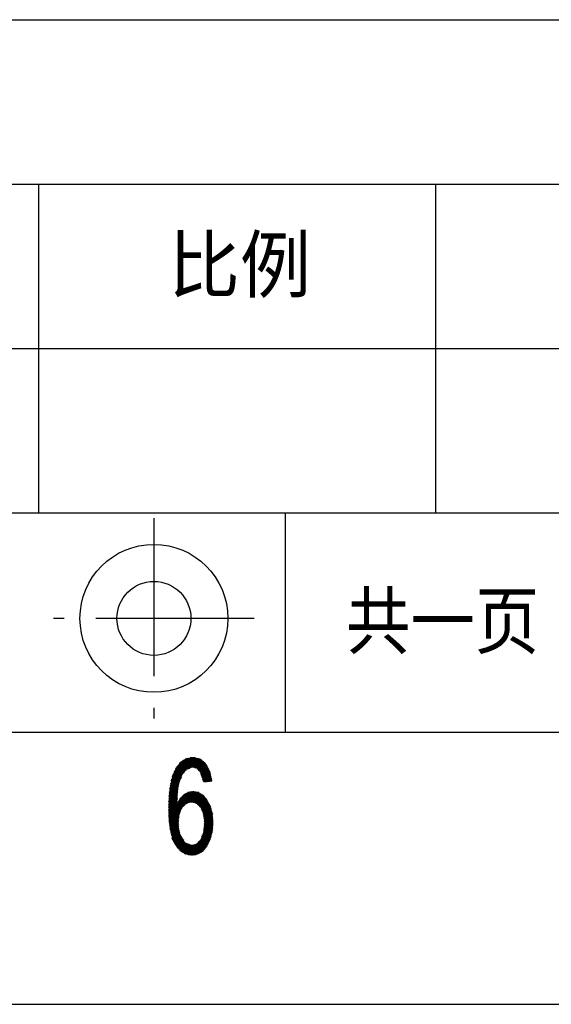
# Model space of a CAD drawing. Header units: millimetres. Extents: x 981 to 1872, y 361 to 991.
# Tile 34 of 62: x 1753 to 1811, y 361 to 469. Entities that reach past the tile are written whole.
import ezdxf
from ezdxf.enums import TextEntityAlignment as Align

# ---------------------------------------------------------------- set-up
doc = ezdxf.new("R2010")
doc.units = ezdxf.units.MM
doc.header["$LTSCALE"] = 46.2
doc.linetypes.add('CENTER', pattern=[0.6, 0.375, -0.075, 0.075, -0.075])
doc.layers.get('0').update_dxf_attribs({"linetype": 'CONTINUOUS'})
doc.layers.add('1', color=7, linetype='CONTINUOUS')
doc.layers.add('DEFAULT_1', color=7, linetype='CENTER')
doc.styles.add('TEXTSTYLE_2', font='txt')
doc.styles.add('TEXTSTYLE_3', font='txt', dxfattribs={"width": 0.9048})

msp = doc.modelspace()

# ---------------------------------------------------------------- linework, layer by layer
at = {"linetype": 'Continuous'}
for p, q in [((1554.146, 469.186), (1841.846, 469.186)), ((1554.146, 451.186), (1841.846, 451.186)), ((1755.146, 451.186), (1755.146, 415.186)), ((1798.646, 451.186), (1798.646, 415.186)), ((1554.146, 433.186), (1841.846, 433.186)), ((1554.146, 415.186), (1841.846, 415.186)), ((1782.146, 415.186), (1782.146, 391.186)), ((1554.146, 391.186), (1841.846, 391.186)), ((980.848, 361.369), (1871.848, 361.369))]:
    msp.add_line(p, q, dxfattribs=at)
for radius in [8.1, 4.05]:
    msp.add_circle((1767.783, 403.631), radius, dxfattribs=at)
at = {"layer": '1', "linetype": 'Continuous'}
for p, q in [((1010.895, 391.183), (1841.895, 391.183)), ((1769.451, 384.149), (1771.897, 388.385)), ((1771.798, 388.367), (1769.469, 384.333)), ((1769.493, 384.526), (1771.7, 388.349)), ((1771.601, 388.33), (1769.516, 384.719)), ((1769.54, 384.912), (1771.503, 388.312)), ((1771.404, 388.294), (1769.563, 385.105)), ((1769.587, 385.299), (1771.3, 388.266)), ((1771.159, 388.174), (1769.628, 385.522)), ((1771.995, 388.403), (1771.003, 386.684)), ((1771.717, 387.23), (1771.168, 388.18)), ((1772.869, 388.205), (1771.207, 388.205)), ((1771.232, 388.222), (1771.787, 387.261)), ((1771.295, 387.038), (1772.083, 388.402)), ((1771.857, 387.293), (1771.296, 388.264)), ((1771.338, 388.282), (1772.632, 388.282)), ((1771.37, 388.288), (1771.926, 387.325)), ((1772.161, 388.385), (1771.415, 387.092)), ((1772.001, 387.347), (1771.45, 388.302)), ((1771.529, 388.317), (1772.106, 387.318)), ((1771.534, 387.146), (1772.239, 388.368)), ((1772.211, 387.289), (1771.609, 388.332)), ((1772.317, 388.351), (1771.653, 387.201)), ((1771.688, 388.346), (1772.316, 387.26)), ((1772.286, 388.358), (1771.75, 388.358)), ((1772.421, 387.23), (1771.768, 388.361)), ((1771.772, 387.255), (1772.395, 388.334)), ((1771.847, 388.376), (1772.573, 387.12)), ((1772.473, 388.317), (1771.892, 387.309)), ((1772.784, 386.905), (1771.927, 388.391)), ((1772.002, 387.347), (1772.551, 388.299)), ((1772.007, 388.405), (1773.549, 385.733)), ((1772.629, 388.282), (1772.078, 387.326)), ((1773.632, 385.742), (1772.098, 388.399)), ((1772.153, 387.305), (1772.708, 388.265)), ((1772.199, 388.377), (1773.715, 385.751)), ((1772.786, 388.248), (1772.229, 387.284)), ((1773.797, 385.761), (1772.3, 388.355)), ((1772.305, 387.263), (1772.856, 388.216)), ((1772.915, 388.167), (1772.381, 387.242)), ((1772.401, 388.333), (1773.88, 385.77)), ((1773.963, 385.779), (1772.501, 388.31)), ((1772.602, 388.288), (1774.045, 385.788)), ((1774.126, 385.801), (1772.703, 388.266)), ((1772.804, 388.244), (1774.078, 386.036)), ((1769.693, 385.787), (1771.018, 388.083)), ((1770.877, 387.991), (1769.758, 386.052)), ((1769.823, 386.317), (1770.737, 387.9)), ((1770.43, 387.522), (1770.015, 386.803)), ((1770.134, 387.076), (1770.704, 386.089)), ((1771.517, 387.139), (1770.161, 387.139)), ((1770.739, 386.181), (1770.172, 387.163)), ((1770.196, 387.215), (1771.684, 387.215)), ((1770.215, 387.24), (1770.774, 386.272)), ((1771.852, 387.291), (1770.254, 387.291)), ((1770.81, 386.363), (1770.265, 387.306)), ((1770.312, 387.367), (1773.648, 387.367)), ((1770.316, 387.371), (1770.845, 386.454)), ((1770.892, 386.525), (1770.366, 387.437)), ((1773.607, 387.443), (1770.371, 387.443)), ((1770.416, 387.502), (1770.94, 386.594)), ((1770.429, 387.52), (1773.566, 387.52)), ((1770.988, 386.663), (1770.466, 387.568)), ((1773.525, 387.596), (1770.487, 387.596)), ((1770.516, 387.634), (1771.036, 386.732)), ((1770.545, 387.672), (1773.484, 387.672)), ((1771.085, 386.801), (1770.566, 387.699)), ((1773.422, 387.748), (1770.603, 387.748)), ((1770.616, 387.765), (1771.133, 386.87)), ((1770.662, 387.824), (1773.33, 387.824)), ((1771.181, 386.939), (1770.666, 387.83)), ((1770.72, 387.889), (1771.229, 387.008)), ((1773.238, 387.901), (1770.738, 387.901)), ((1771.299, 387.04), (1770.784, 387.931)), ((1770.848, 387.972), (1771.369, 387.071)), ((1770.855, 387.977), (1773.145, 387.977)), ((1771.438, 387.103), (1770.912, 388.014)), ((1773.053, 388.053), (1770.972, 388.053)), ((1770.976, 388.056), (1771.508, 387.135)), ((1771.578, 387.166), (1771.04, 388.097)), ((1771.09, 388.129), (1772.961, 388.129)), ((1771.104, 388.139), (1771.648, 387.198)), ((1773.689, 387.291), (1772.203, 387.291)), ((1772.456, 387.22), (1772.975, 388.118)), ((1772.476, 387.215), (1773.73, 387.215)), ((1773.034, 388.069), (1772.518, 387.175)), ((1773.771, 387.139), (1772.554, 387.139)), ((1772.574, 387.119), (1773.094, 388.019)), ((1773.153, 387.97), (1772.629, 387.062)), ((1772.685, 387.006), (1773.213, 387.921)), ((1773.273, 387.872), (1772.74, 386.95)), ((1772.796, 386.894), (1773.332, 387.823)), ((1773.392, 387.773), (1772.851, 386.838)), ((1772.899, 386.767), (1773.451, 387.724)), ((1773.496, 387.649), (1772.929, 386.668)), ((1774.03, 386.272), (1772.955, 388.134)), ((1772.96, 386.568), (1773.539, 387.571)), ((1773.581, 387.492), (1772.991, 386.469)), ((1773.021, 386.37), (1773.624, 387.413)), ((1773.666, 387.334), (1773.052, 386.27)), ((1773.083, 386.171), (1773.708, 387.255)), ((1773.751, 387.176), (1773.114, 386.072)), ((1773.123, 387.995), (1773.983, 386.507)), ((1773.144, 385.973), (1773.793, 387.097)), ((1773.935, 386.742), (1773.292, 387.856)), ((1770.793, 386.321), (1769.446, 383.987)), ((1769.744, 385.996), (1770.667, 385.996)), ((1770.405, 384.929), (1769.758, 386.051)), ((1770.697, 386.072), (1769.763, 386.072)), ((1769.781, 386.148), (1770.726, 386.148)), ((1769.784, 386.158), (1770.419, 385.058)), ((1770.756, 386.224), (1769.8, 386.224)), ((1770.442, 385.17), (1769.81, 386.265)), ((1769.819, 386.3), (1770.785, 386.3)), ((1769.836, 386.372), (1770.466, 385.282)), ((1770.815, 386.377), (1769.838, 386.377)), ((1769.864, 386.453), (1770.844, 386.453)), ((1770.49, 385.393), (1769.87, 386.467)), ((1770.895, 386.529), (1769.897, 386.529)), ((1769.907, 386.554), (1770.513, 385.505)), ((1769.93, 386.605), (1770.948, 386.605)), ((1770.537, 385.616), (1769.945, 386.641)), ((1771.001, 386.681), (1769.963, 386.681)), ((1769.983, 386.728), (1770.562, 385.725)), ((1769.996, 386.758), (1771.054, 386.758)), ((1770.597, 385.816), (1770.021, 386.815)), ((1771.107, 386.834), (1770.029, 386.834)), ((1770.058, 386.902), (1770.633, 385.907)), ((1770.062, 386.91), (1771.16, 386.91)), ((1771.214, 386.986), (1770.095, 386.986)), ((1770.668, 385.998), (1770.096, 386.989)), ((1770.128, 387.062), (1771.349, 387.062)), ((1772.629, 387.062), (1773.812, 387.062)), ((1773.853, 386.986), (1772.705, 386.986)), ((1772.78, 386.91), (1773.894, 386.91)), ((1773.916, 386.834), (1772.855, 386.834)), ((1772.902, 386.758), (1773.932, 386.758)), ((1773.947, 386.681), (1772.925, 386.681)), ((1773.467, 385.724), (1772.938, 386.639)), ((1772.949, 386.605), (1773.963, 386.605)), ((1773.978, 386.529), (1772.972, 386.529)), ((1772.996, 386.453), (1773.994, 386.453)), ((1774.009, 386.377), (1773.019, 386.377)), ((1773.04, 386.311), (1773.384, 385.714)), ((1773.043, 386.3), (1774.025, 386.3)), ((1774.04, 386.224), (1773.066, 386.224)), ((1773.09, 386.148), (1774.056, 386.148)), ((1774.071, 386.072), (1773.114, 386.072)), ((1773.137, 385.996), (1774.086, 385.996)), ((1773.836, 387.018), (1773.175, 385.873)), ((1773.206, 385.774), (1773.878, 386.939)), ((1773.913, 386.848), (1773.251, 385.7)), ((1773.345, 385.71), (1773.936, 386.735)), ((1773.959, 386.622), (1773.439, 385.721)), ((1773.533, 385.731), (1773.982, 386.509)), ((1774.005, 386.397), (1773.627, 385.742)), ((1773.721, 385.752), (1774.028, 386.284)), ((1774.051, 386.171), (1773.815, 385.763)), ((1773.909, 385.773), (1774.074, 386.058)), ((1770.42, 385.064), (1769.423, 383.338)), ((1769.429, 383.5), (1770.471, 385.305)), ((1770.522, 385.546), (1769.434, 383.663)), ((1769.44, 383.825), (1770.613, 385.857)), ((1769.542, 384.929), (1770.405, 384.929)), ((1770.413, 385.005), (1769.551, 385.005)), ((1769.554, 385.031), (1770.316, 383.712)), ((1769.56, 385.081), (1770.423, 385.081)), ((1770.439, 385.157), (1769.57, 385.157)), ((1770.321, 383.856), (1769.57, 385.157)), ((1769.579, 385.234), (1770.456, 385.234)), ((1769.585, 385.283), (1770.326, 384)), ((1770.472, 385.31), (1769.588, 385.31)), ((1769.598, 385.386), (1770.488, 385.386)), ((1770.33, 384.144), (1769.6, 385.409)), ((1770.504, 385.462), (1769.613, 385.462)), ((1769.626, 385.516), (1770.337, 384.285)), ((1769.632, 385.538), (1770.52, 385.538)), ((1770.536, 385.615), (1769.651, 385.615)), ((1770.351, 384.414), (1769.653, 385.623)), ((1769.669, 385.691), (1770.553, 385.691)), ((1769.679, 385.73), (1770.365, 384.543)), ((1770.579, 385.767), (1769.688, 385.767)), ((1770.378, 384.671), (1769.705, 385.837)), ((1769.707, 385.843), (1770.608, 385.843)), ((1770.638, 385.919), (1769.725, 385.919)), ((1769.731, 385.944), (1770.392, 384.8)), ((1773.301, 385.705), (1773.141, 385.983)), ((1774.102, 385.919), (1773.161, 385.919)), ((1773.184, 385.843), (1774.117, 385.843)), ((1773.854, 385.767), (1773.208, 385.767)), ((1774.097, 385.946), (1774.003, 385.784)), ((1774.097, 385.794), (1774.12, 385.833)), ((1769.406, 382.852), (1770.361, 384.505)), ((1770.341, 384.318), (1769.407, 382.7)), ((1770.38, 384.691), (1769.412, 383.014)), ((1769.412, 382.557), (1770.331, 384.148)), ((1769.417, 383.176), (1770.4, 384.878)), ((1770.325, 383.986), (1769.417, 382.413)), ((1769.441, 383.862), (1770.321, 383.862)), ((1770.524, 381.98), (1769.441, 383.856)), ((1769.442, 381.695), (1770.788, 384.026)), ((1770.323, 383.938), (1769.444, 383.938)), ((1769.446, 383.999), (1770.539, 382.107)), ((1770.997, 384.234), (1769.447, 381.551)), ((1769.447, 384.014), (1770.326, 384.014)), ((1770.329, 384.091), (1769.449, 384.091)), ((1770.562, 382.22), (1769.451, 384.143)), ((1769.452, 384.167), (1770.331, 384.167)), ((1770.334, 384.243), (1769.458, 384.243)), ((1769.46, 381.421), (1771.163, 384.371)), ((1769.462, 384.276), (1770.6, 382.306)), ((1769.468, 384.319), (1770.341, 384.319)), ((1771.291, 384.439), (1769.476, 381.296)), ((1770.349, 384.395), (1769.477, 384.395)), ((1770.638, 382.392), (1769.478, 384.402)), ((1769.486, 384.472), (1770.357, 384.472)), ((1769.492, 381.17), (1771.418, 384.507)), ((1769.493, 384.528), (1770.676, 382.478)), ((1770.365, 384.548), (1769.495, 384.548)), ((1769.505, 384.624), (1770.373, 384.624)), ((1771.545, 384.575), (1769.507, 381.045)), ((1770.714, 382.565), (1769.508, 384.654)), ((1770.381, 384.7), (1769.514, 384.7)), ((1769.523, 384.776), (1770.389, 384.776)), ((1769.523, 380.919), (1771.651, 384.606)), ((1769.524, 384.78), (1770.306, 383.425)), ((1770.397, 384.853), (1769.533, 384.853)), ((1771.749, 384.623), (1769.538, 380.794)), ((1770.311, 383.568), (1769.539, 384.905)), ((1769.554, 380.669), (1771.846, 384.639)), ((1770.641, 383.862), (1773.506, 383.862)), ((1771.09, 383.133), (1770.655, 383.887)), ((1773.441, 383.938), (1770.7, 383.938)), ((1770.709, 383.946), (1771.146, 383.189)), ((1771.202, 383.245), (1770.764, 384.002)), ((1770.777, 384.014), (1773.376, 384.014)), ((1770.82, 384.058), (1771.257, 383.301)), ((1773.311, 384.091), (1770.853, 384.091)), ((1771.313, 383.357), (1770.876, 384.114)), ((1770.929, 384.167), (1773.246, 384.167)), ((1770.932, 384.17), (1771.379, 383.395)), ((1771.455, 383.416), (1770.988, 384.225)), ((1773.181, 384.243), (1771.005, 384.243)), ((1771.944, 384.656), (1771.03, 383.074)), ((1771.043, 384.281), (1771.531, 383.437)), ((1771.081, 384.319), (1773.069, 384.319)), ((1771.607, 383.458), (1771.099, 384.337)), ((1771.167, 384.373), (1771.682, 383.479)), ((1772.946, 384.395), (1771.209, 384.395)), ((1771.758, 383.5), (1771.234, 384.409)), ((1771.239, 383.282), (1772.042, 384.673)), ((1771.301, 384.445), (1771.834, 383.521)), ((1771.352, 384.472), (1772.823, 384.472)), ((1771.912, 383.54), (1771.368, 384.481)), ((1772.129, 384.672), (1771.394, 383.399)), ((1771.436, 384.516), (1772.017, 383.51)), ((1772.7, 384.548), (1771.494, 384.548)), ((1771.499, 383.428), (1772.209, 384.657)), ((1772.121, 383.481), (1771.503, 384.552)), ((1771.57, 384.588), (1772.226, 383.452)), ((1772.288, 384.643), (1771.604, 383.457)), ((1772.331, 383.422), (1771.648, 384.606)), ((1771.709, 383.486), (1772.368, 384.628)), ((1771.728, 384.619), (1772.436, 383.393)), ((1771.756, 384.624), (1772.39, 384.624)), ((1772.618, 383.231), (1771.808, 384.633)), ((1772.447, 384.613), (1771.814, 383.516)), ((1771.889, 384.646), (1772.835, 383.007)), ((1771.915, 383.539), (1772.527, 384.599)), ((1774.217, 380.766), (1771.969, 384.66)), ((1772.606, 384.584), (1771.991, 383.518)), ((1772.049, 384.674), (1774.227, 380.901)), ((1772.066, 383.496), (1772.681, 384.56)), ((1774.238, 381.035), (1772.139, 384.67)), ((1772.745, 384.52), (1772.142, 383.475)), ((1772.218, 383.454), (1772.81, 384.48)), ((1772.237, 384.652), (1774.248, 381.169)), ((1772.875, 384.439), (1772.294, 383.433)), ((1774.255, 381.311), (1772.336, 384.634)), ((1772.37, 383.412), (1772.94, 384.399)), ((1772.434, 384.616), (1774.241, 381.486)), ((1773.005, 384.359), (1772.445, 383.391)), ((1772.507, 383.345), (1773.069, 384.319)), ((1774.228, 381.661), (1772.533, 384.597)), ((1773.134, 384.279), (1772.562, 383.288)), ((1772.618, 383.231), (1773.193, 384.229)), ((1772.632, 384.579), (1774.215, 381.836)), ((1773.246, 384.167), (1772.673, 383.175)), ((1772.728, 383.118), (1773.298, 384.105)), ((1774.202, 382.011), (1772.758, 384.512)), ((1773.351, 384.044), (1772.783, 383.061)), ((1772.838, 383.004), (1773.403, 383.982)), ((1773.456, 383.921), (1772.893, 382.947)), ((1772.896, 384.427), (1774.189, 382.187)), ((1772.942, 382.879), (1773.508, 383.859)), ((1774.127, 382.445), (1773.033, 384.341)), ((1773.171, 384.255), (1774.055, 382.723)), ((1773.983, 383), (1773.443, 383.935)), ((1769.404, 382.795), (1770.816, 382.795)), ((1769.406, 382.849), (1770.46, 381.023)), ((1770.85, 382.871), (1769.407, 382.871)), ((1769.41, 382.948), (1770.904, 382.948)), ((1770.447, 381.199), (1769.411, 382.993)), ((1770.98, 383.024), (1769.412, 383.024)), ((1769.415, 383.1), (1771.057, 383.1)), ((1769.416, 383.137), (1770.45, 381.345)), ((1771.133, 383.176), (1769.417, 383.176)), ((1769.42, 383.252), (1771.209, 383.252)), ((1770.465, 381.472), (1769.421, 383.281)), ((1769.422, 382.269), (1770.32, 383.824)), ((1770.303, 383.329), (1769.423, 383.329)), ((1769.425, 383.405), (1770.305, 383.405)), ((1769.426, 383.424), (1770.48, 381.599)), ((1770.314, 383.662), (1769.427, 382.126)), ((1770.308, 383.481), (1769.428, 383.481)), ((1770.495, 381.726), (1769.431, 383.568)), ((1769.431, 383.557), (1770.311, 383.557)), ((1769.432, 381.982), (1770.309, 383.5)), ((1770.313, 383.633), (1769.433, 383.633)), ((1769.436, 383.712), (1770.509, 381.853)), ((1769.436, 383.71), (1770.316, 383.71)), ((1770.303, 383.338), (1769.437, 381.838)), ((1770.318, 383.786), (1769.439, 383.786)), ((1771.285, 383.329), (1770.328, 383.329)), ((1770.345, 383.358), (1770.753, 382.651)), ((1770.372, 383.405), (1771.416, 383.405)), ((1770.791, 382.737), (1770.389, 383.433)), ((1771.689, 383.481), (1770.417, 383.481)), ((1770.433, 383.509), (1770.829, 382.824)), ((1770.462, 383.557), (1773.707, 383.557)), ((1770.867, 382.91), (1770.478, 383.584)), ((1773.668, 383.633), (1770.506, 383.633)), ((1770.522, 383.66), (1770.923, 382.966)), ((1770.551, 383.71), (1773.63, 383.71)), ((1770.979, 383.022), (1770.566, 383.736)), ((1773.571, 383.786), (1770.596, 383.786)), ((1770.611, 383.811), (1771.034, 383.078)), ((1773.746, 383.481), (1772.122, 383.481)), ((1772.395, 383.405), (1773.785, 383.405)), ((1773.824, 383.329), (1772.523, 383.329)), ((1772.597, 383.252), (1773.863, 383.252)), ((1773.902, 383.176), (1772.671, 383.176)), ((1772.745, 383.1), (1773.941, 383.1)), ((1773.977, 383.024), (1772.819, 383.024)), ((1772.893, 382.948), (1773.997, 382.948)), ((1774.017, 382.871), (1772.945, 382.871)), ((1772.976, 382.795), (1774.036, 382.795)), ((1773.56, 383.798), (1772.978, 382.79)), ((1773.015, 382.701), (1773.613, 383.736)), ((1773.656, 383.658), (1773.052, 382.612)), ((1773.088, 382.523), (1773.697, 383.577)), ((1773.738, 383.496), (1773.125, 382.434)), ((1773.162, 382.345), (1773.78, 383.415)), ((1773.821, 383.335), (1773.198, 382.256)), ((1773.234, 382.165), (1773.862, 383.254)), ((1773.904, 383.173), (1773.247, 382.036)), ((1773.261, 381.907), (1773.945, 383.092)), ((1773.982, 383.004), (1773.274, 381.777)), ((1773.288, 381.648), (1774.01, 382.899)), ((1774.037, 382.794), (1773.301, 381.519)), ((1770.783, 382.719), (1769.406, 382.719)), ((1770.473, 380.848), (1769.407, 382.695)), ((1769.409, 382.643), (1770.749, 382.643)), ((1770.715, 382.567), (1769.411, 382.567)), ((1769.413, 382.533), (1770.486, 380.673)), ((1769.414, 382.49), (1770.681, 382.49)), ((1770.648, 382.414), (1769.417, 382.414)), ((1770.532, 380.441), (1769.418, 382.371)), ((1769.419, 382.338), (1770.614, 382.338)), ((1770.58, 382.262), (1769.422, 382.262)), ((1769.424, 382.209), (1770.593, 380.184)), ((1769.425, 382.186), (1770.548, 382.186)), ((1770.539, 382.109), (1769.428, 382.109)), ((1771.944, 377.692), (1769.43, 382.046)), ((1769.43, 382.033), (1770.53, 382.033)), ((1770.521, 381.957), (1769.433, 381.957)), ((1769.435, 381.884), (1771.845, 377.71)), ((1769.436, 381.881), (1770.512, 381.881)), ((1770.504, 381.805), (1769.438, 381.805)), ((1769.441, 381.728), (1770.495, 381.728)), ((1771.746, 377.729), (1769.441, 381.722)), ((1770.641, 382.4), (1769.569, 380.543)), ((1769.587, 380.422), (1770.533, 382.06)), ((1770.511, 381.869), (1769.614, 380.316)), ((1769.641, 380.21), (1770.489, 381.679)), ((1774.056, 382.719), (1773.008, 382.719)), ((1773.023, 382.682), (1774.206, 380.632)), ((1773.031, 379.68), (1774.222, 381.743)), ((1773.039, 382.643), (1774.076, 382.643)), ((1774.096, 382.567), (1773.07, 382.567)), ((1773.102, 382.49), (1774.116, 382.49)), ((1774.136, 382.414), (1773.133, 382.414)), ((1773.164, 382.338), (1774.155, 382.338)), ((1774.175, 382.262), (1773.196, 382.262)), ((1774.212, 381.878), (1773.224, 380.167)), ((1773.227, 382.186), (1774.189, 382.186)), ((1774.196, 380.498), (1773.234, 382.164)), ((1774.195, 382.109), (1773.24, 382.109)), ((1773.247, 382.033), (1774.2, 382.033)), ((1773.25, 380.364), (1774.202, 382.012)), ((1773.253, 381.978), (1774.185, 380.364)), ((1774.206, 381.957), (1773.255, 381.957)), ((1773.263, 381.881), (1774.212, 381.881)), ((1774.192, 382.147), (1773.269, 380.548)), ((1774.217, 381.805), (1773.271, 381.805)), ((1774.163, 380.25), (1773.273, 381.792)), ((1773.279, 381.728), (1774.223, 381.728)), ((1773.287, 380.733), (1774.173, 382.268)), ((1774.146, 382.373), (1773.306, 380.918)), ((1773.315, 381.39), (1774.064, 382.689)), ((1773.325, 381.103), (1774.119, 382.478)), ((1774.092, 382.583), (1773.328, 381.261)), ((1770.486, 381.652), (1769.444, 381.652)), ((1769.446, 381.576), (1770.477, 381.576)), ((1769.447, 381.559), (1771.648, 377.747)), ((1770.468, 381.5), (1769.451, 381.5)), ((1769.46, 381.424), (1770.459, 381.424)), ((1771.549, 377.765), (1769.466, 381.373)), ((1770.451, 381.347), (1769.469, 381.347)), ((1769.479, 381.271), (1770.442, 381.271)), ((1770.447, 381.195), (1769.488, 381.195)), ((1769.49, 381.179), (1771.451, 377.784)), ((1769.498, 381.119), (1770.453, 381.119)), ((1770.459, 381.043), (1769.507, 381.043)), ((1771.352, 377.802), (1769.515, 380.985)), ((1769.517, 380.966), (1770.464, 380.966)), ((1770.47, 380.89), (1769.526, 380.89)), ((1769.536, 380.814), (1770.476, 380.814)), ((1769.539, 380.791), (1771.254, 377.82)), ((1770.482, 380.738), (1769.545, 380.738)), ((1769.555, 380.662), (1770.487, 380.662)), ((1771.115, 377.908), (1769.563, 380.596)), ((1770.467, 381.488), (1769.668, 380.104)), ((1769.694, 379.998), (1770.445, 381.297)), ((1770.45, 381.155), (1769.721, 379.891)), ((1769.748, 379.785), (1770.461, 381.02)), ((1770.471, 380.885), (1769.775, 379.679)), ((1769.801, 379.573), (1770.481, 380.75)), ((1770.491, 380.616), (1769.839, 379.485)), ((1774.232, 381.608), (1771.972, 377.693)), ((1772.07, 377.71), (1774.242, 381.473)), ((1774.253, 381.338), (1772.168, 377.728)), ((1772.266, 377.746), (1774.249, 381.18)), ((1774.235, 381.004), (1772.365, 377.763)), ((1772.463, 377.781), (1774.222, 380.827)), ((1774.208, 380.651), (1772.561, 377.799)), ((1773.28, 380.662), (1774.208, 380.662)), ((1773.284, 380.705), (1773.975, 379.509)), ((1774.229, 381.652), (1773.287, 381.652)), ((1774.214, 380.738), (1773.288, 380.738)), ((1773.292, 381.606), (1774.136, 380.144)), ((1773.295, 381.576), (1774.235, 381.576)), ((1773.295, 380.814), (1774.221, 380.814)), ((1774.002, 379.615), (1773.298, 380.834)), ((1774.24, 381.5), (1773.303, 381.5)), ((1774.226, 380.89), (1773.303, 380.89)), ((1773.311, 381.424), (1774.246, 381.424)), ((1774.109, 380.038), (1773.311, 381.42)), ((1773.311, 380.966), (1774.232, 380.966)), ((1773.311, 380.964), (1774.028, 379.721)), ((1774.252, 381.347), (1773.319, 381.347)), ((1774.239, 381.043), (1773.319, 381.043)), ((1774.055, 379.827), (1773.324, 381.094)), ((1773.326, 381.119), (1774.244, 381.119)), ((1773.327, 381.271), (1774.256, 381.271)), ((1773.331, 381.234), (1774.082, 379.932)), ((1774.25, 381.195), (1773.334, 381.195)), ((1770.498, 380.585), (1769.564, 380.585)), ((1769.574, 380.509), (1770.516, 380.509)), ((1770.534, 380.433), (1769.585, 380.433)), ((1769.596, 380.386), (1770.975, 377.997)), ((1769.604, 380.357), (1770.552, 380.357)), ((1770.57, 380.281), (1769.623, 380.281)), ((1769.642, 380.204), (1770.588, 380.204)), ((1770.606, 380.128), (1769.661, 380.128)), ((1770.835, 378.087), (1769.665, 380.115)), ((1769.681, 380.052), (1770.624, 380.052)), ((1770.649, 379.976), (1769.7, 379.976)), ((1769.719, 379.9), (1770.695, 379.9)), ((1769.733, 379.844), (1770.696, 378.177)), ((1770.74, 379.823), (1769.738, 379.823)), ((1769.758, 379.747), (1770.786, 379.747)), ((1770.831, 379.671), (1769.777, 379.671)), ((1769.796, 379.595), (1770.877, 379.595)), ((1770.449, 378.451), (1769.801, 379.573)), ((1770.923, 379.519), (1769.824, 379.519)), ((1769.877, 379.4), (1770.517, 380.507)), ((1770.542, 380.399), (1769.916, 379.314)), ((1769.955, 379.229), (1770.568, 380.291)), ((1770.593, 380.183), (1769.993, 379.143)), ((1770.032, 379.058), (1770.619, 380.074)), ((1770.65, 379.975), (1770.07, 378.972)), ((1770.109, 378.887), (1770.694, 379.9)), ((1770.739, 379.825), (1770.158, 378.819)), ((1770.209, 378.754), (1770.784, 379.751)), ((1770.829, 379.676), (1770.26, 378.69)), ((1770.311, 378.626), (1770.873, 379.601)), ((1770.918, 379.526), (1770.361, 378.562)), ((1772.688, 377.867), (1774.194, 380.474)), ((1774.172, 380.284), (1772.824, 377.949)), ((1772.96, 378.032), (1774.102, 380.011)), ((1773.977, 379.519), (1772.967, 379.519)), ((1773.53, 378.603), (1772.981, 379.554)), ((1772.997, 379.595), (1773.996, 379.595)), ((1773.017, 379.644), (1773.582, 378.665)), ((1774.016, 379.671), (1773.027, 379.671)), ((1773.627, 378.739), (1773.053, 379.734)), ((1773.058, 379.747), (1774.035, 379.747)), ((1774.054, 379.823), (1773.088, 379.823)), ((1773.089, 379.825), (1773.667, 378.823)), ((1774.033, 379.738), (1773.095, 378.114)), ((1773.118, 379.9), (1774.074, 379.9)), ((1773.706, 378.907), (1773.124, 379.915)), ((1774.093, 379.976), (1773.148, 379.976)), ((1773.16, 380.005), (1773.746, 378.991)), ((1773.179, 380.052), (1774.113, 380.052)), ((1773.785, 379.075), (1773.196, 380.096)), ((1774.132, 380.128), (1773.209, 380.128)), ((1773.232, 380.186), (1773.825, 379.159)), ((1773.234, 380.204), (1774.151, 380.204)), ((1774.171, 380.281), (1773.241, 380.281)), ((1773.864, 379.243), (1773.245, 380.316)), ((1773.249, 380.357), (1774.184, 380.357)), ((1774.19, 380.433), (1773.257, 380.433)), ((1773.258, 380.445), (1773.904, 379.327)), ((1773.265, 380.509), (1774.197, 380.509)), ((1773.944, 379.41), (1773.271, 380.575)), ((1774.202, 380.585), (1773.272, 380.585)), ((1769.858, 379.442), (1770.968, 379.442)), ((1771.014, 379.366), (1769.893, 379.366)), ((1769.927, 379.29), (1771.059, 379.29)), ((1771.105, 379.214), (1769.961, 379.214)), ((1769.996, 379.138), (1771.15, 379.138)), ((1771.202, 379.061), (1770.03, 379.061)), ((1770.064, 378.985), (1771.383, 378.985)), ((1771.563, 378.909), (1770.099, 378.909)), ((1770.106, 378.894), (1770.126, 378.858)), ((1770.147, 378.833), (1771.744, 378.833)), ((1771.925, 378.757), (1770.207, 378.757)), ((1770.267, 378.68), (1773.595, 378.68)), ((1773.531, 378.604), (1770.328, 378.604)), ((1770.388, 378.528), (1773.466, 378.528)), ((1770.412, 378.498), (1770.963, 379.451)), ((1773.402, 378.452), (1770.449, 378.452)), ((1771.008, 379.376), (1770.463, 378.433)), ((1770.514, 378.369), (1771.053, 379.301)), ((1771.097, 379.226), (1770.565, 378.305)), ((1770.616, 378.241), (1771.142, 379.151)), ((1771.187, 379.077), (1770.675, 378.19)), ((1770.739, 378.149), (1771.254, 379.04)), ((1771.324, 379.01), (1770.803, 378.108)), ((1770.868, 378.067), (1771.395, 378.98)), ((1771.466, 378.95), (1770.932, 378.025)), ((1770.996, 377.984), (1771.537, 378.92)), ((1771.607, 378.89), (1771.06, 377.943)), ((1771.124, 377.902), (1771.678, 378.861)), ((1771.749, 378.831), (1771.189, 377.86)), ((1771.254, 379.04), (1772.026, 377.702)), ((1771.254, 377.82), (1771.82, 378.801)), ((1771.89, 378.771), (1771.333, 377.806)), ((1772.105, 377.717), (1771.37, 378.991)), ((1771.412, 377.791), (1771.972, 378.759)), ((1771.486, 378.941), (1772.185, 377.731)), ((1772.079, 378.792), (1771.492, 377.776)), ((1771.571, 377.761), (1772.186, 378.826)), ((1772.265, 377.745), (1771.603, 378.892)), ((1772.293, 378.859), (1771.651, 377.746)), ((1771.719, 378.843), (1772.345, 377.76)), ((1771.73, 377.732), (1772.4, 378.892)), ((1772.551, 379.001), (1771.81, 377.717)), ((1772.424, 377.774), (1771.835, 378.794)), ((1771.889, 377.702), (1772.79, 379.263)), ((1771.948, 378.752), (1772.504, 377.788)), ((1773.635, 378.757), (1771.963, 378.757)), ((1772.584, 377.803), (1772.022, 378.775)), ((1772.097, 378.798), (1772.649, 377.843)), ((1772.714, 377.882), (1772.172, 378.821)), ((1772.208, 378.833), (1773.671, 378.833)), ((1772.246, 378.844), (1772.779, 377.922)), ((1772.844, 377.962), (1772.321, 378.868)), ((1772.396, 378.891), (1772.909, 378.001)), ((1773.707, 378.909), (1772.454, 378.909)), ((1772.974, 378.041), (1772.47, 378.914)), ((1772.525, 378.972), (1773.039, 378.08)), ((1772.537, 378.985), (1773.743, 378.985)), ((1773.105, 378.12), (1772.579, 379.031)), ((1773.779, 379.061), (1772.606, 379.061)), ((1772.633, 379.09), (1773.164, 378.17)), ((1772.676, 379.138), (1773.815, 379.138)), ((1773.216, 378.232), (1772.686, 379.149)), ((1772.74, 379.208), (1773.268, 378.294)), ((1773.851, 379.214), (1772.745, 379.214)), ((1773.321, 378.356), (1772.794, 379.267)), ((1772.815, 379.29), (1773.887, 379.29)), ((1772.848, 379.326), (1773.373, 378.417)), ((1773.923, 379.366), (1772.885, 379.366)), ((1773.425, 378.479), (1772.902, 379.385)), ((1772.937, 379.442), (1773.958, 379.442)), ((1772.945, 379.463), (1773.478, 378.541)), ((1773.327, 378.363), (1773.963, 379.466)), ((1770.509, 378.376), (1773.337, 378.376)), ((1773.273, 378.299), (1770.57, 378.299)), ((1770.63, 378.223), (1773.208, 378.223)), ((1773.144, 378.147), (1770.743, 378.147)), ((1770.861, 378.071), (1773.024, 378.071)), ((1772.898, 377.994), (1770.98, 377.994)), ((1771.098, 377.918), (1772.773, 377.918)), ((1772.648, 377.842), (1771.217, 377.842)), ((1771.546, 377.766), (1772.379, 377.766))]:
    msp.add_line(p, q, dxfattribs=at)
at = {"layer": 'DEFAULT_1', "linetype": 'CENTER'}
for p, q in [((1767.783, 414.61), (1767.783, 392.651)), ((1778.762, 403.631), (1756.803, 403.631))]:
    msp.add_line(p, q, dxfattribs=at)

# ---------------------------------------------------------------- texts
at = {"layer": '1', "linetype": 'Continuous', "style": 'TEXTSTYLE_2'}
msp.add_text('比例', height=6, dxfattribs=at).set_placement((1777.198, 439.369), align=Align.CENTER)
at = {"layer": '1', "linetype": 'Continuous', "style": 'TEXTSTYLE_3', "width": 0.9048}
msp.add_text('共一页 第一页', height=6, dxfattribs=at).set_placement((1811.848, 400.369), align=Align.CENTER)

doc.saveas('drawing.dxf')
